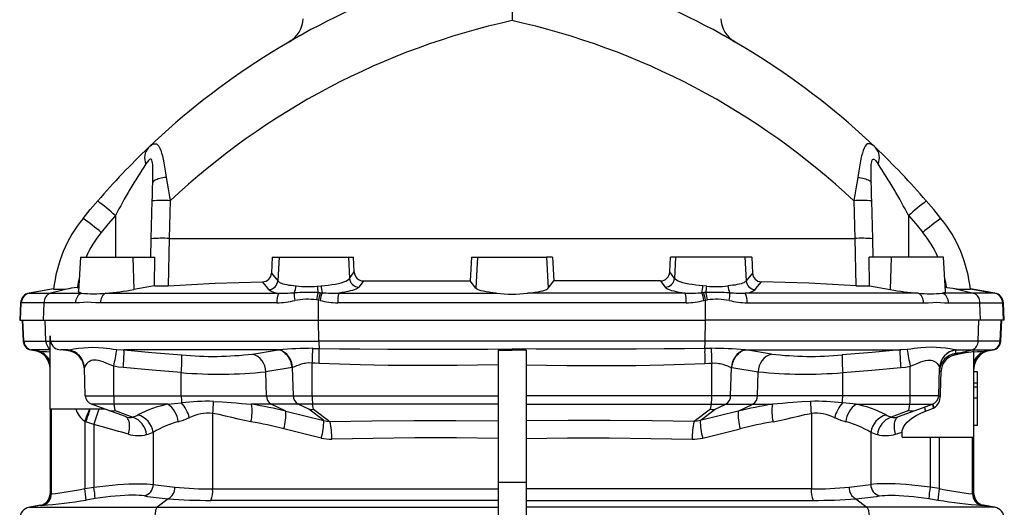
# Model space of a CAD drawing. Extents: x -4 to 1411, y -90 to 1805.
# Tile 7 of 9: x 989 to 1411, y 888 to 1097. Entities that reach past the tile are written whole.
import ezdxf

# ---------------------------------------------------------------- set-up
doc = ezdxf.new("R2010")
doc.units = 0
doc.layers.get('0').update_dxf_attribs({"linetype": 'CONTINUOUS'})

msp = doc.modelspace()

# ---------------------------------------------------------------- linework, layer by layer
at = {"color": 7, "linetype": 'CONTINUOUS'}
for p, q in [((1199.6, 1118.54), (1199.6, 1096.38)), ((1045.01, 1002.96), (1045.43, 1019.2)), ((1053.14, 1019.29), (1052.71, 1003.09)), ((1346.05, 1019.29), (1346.48, 1003.09)), ((1354.18, 1002.96), (1353.76, 1019.2)), ((1029.6, 1012.9), (1029.6, 995.09)), ((1369.6, 1012.9), (1369.6, 995.09)), ((1044.8, 995.09), (1045.01, 1002.96)), ((1052.71, 1003.09), (1346.48, 1003.09)), ((1052.71, 1003.09), (1052.71, 1003.09)), ((1346.48, 1003.09), (1346.48, 1003.09)), ((1354.39, 995.09), (1354.18, 1002.96)), ((1014.6, 995.09), (1013.82, 980.36)), ((1014.6, 995.09), (1037.1, 995.09)), ((1037.1, 995.09), (1046.52, 995.09)), ((1037.1, 995.09), (1037.46, 981.21)), ((1046.42, 982.89), (1046.52, 995.09)), ((1096.85, 995.09), (1096.52, 988.26)), ((1096.85, 995.09), (1099.74, 995.09)), ((1099.74, 995.09), (1099.21, 984.93)), ((1099.74, 995.09), (1129.45, 995.09)), ((1129.45, 995.09), (1131.68, 995.09)), ((1129.45, 995.09), (1129.92, 986.01)), ((1131.97, 988.79), (1131.68, 995.09)), ((1182.21, 995.09), (1181.73, 984.94)), ((1182.21, 995.09), (1184.74, 995.09)), ((1184.74, 995.09), (1184.05, 981.83)), ((1184.74, 995.09), (1214.45, 995.09)), ((1216.98, 995.09), (1214.45, 995.09)), ((1214.45, 995.09), (1215.14, 981.83)), ((1216.98, 995.09), (1217.46, 984.94)), ((1267.22, 988.79), (1267.51, 995.09)), ((1269.74, 995.09), (1267.51, 995.09)), ((1269.74, 995.09), (1269.27, 986.01)), ((1299.45, 995.09), (1269.74, 995.09)), ((1302.34, 995.09), (1299.45, 995.09)), ((1299.45, 995.09), (1299.98, 984.93)), ((1302.34, 995.09), (1302.67, 988.26)), ((1352.77, 982.89), (1352.68, 995.09)), ((1362.1, 995.09), (1352.68, 995.09)), ((1362.1, 995.09), (1361.73, 981.21)), ((1384.6, 995.09), (1362.1, 995.09)), ((1385.37, 980.36), (1384.6, 995.09)), ((1096.52, 988.26), (1099.21, 984.93)), ((1129.92, 986.01), (1131.97, 988.79)), ((1269.27, 986.01), (1267.22, 988.79)), ((1302.67, 988.26), (1299.98, 984.93)), ((1184.05, 981.83), (1181.73, 984.94)), ((1215.14, 981.83), (1217.46, 984.94)), ((1003.15, 981.55), (992.7, 979.71)), ((992.7, 979.71), (992.99, 979.71)), ((1003.15, 981.5), (992.99, 979.71)), ((992.99, 979.71), (1001.82, 979.71)), ((1010.72, 981.79), (1001.82, 979.71)), ((1001.82, 979.71), (1015.09, 979.71)), ((1013.27, 982.09), (1013.92, 982.18)), ((1025.54, 979.71), (1099.6, 979.71)), ((1046.42, 982.89), (1037.46, 981.21)), ((1116.13, 982.68), (1117.74, 982.82)), ((1116.47, 979.92), (1117.43, 979.9)), ((1117.43, 979.9), (1118.22, 979.87)), ((1125.32, 979.71), (1193, 979.71)), ((1273.88, 979.71), (1206.19, 979.71)), ((1281.76, 979.9), (1280.97, 979.87)), ((1283.06, 982.68), (1281.45, 982.82)), ((1282.72, 979.92), (1281.76, 979.9)), ((1373.65, 979.71), (1299.59, 979.71)), ((1352.77, 982.89), (1361.73, 981.21)), ((1397.37, 979.71), (1384.1, 979.71)), ((1385.92, 982.09), (1385.27, 982.18)), ((1388.47, 981.79), (1397.37, 979.71)), ((1406.49, 979.71), (1396.04, 981.55)), ((1396.04, 981.5), (1406.2, 979.71)), ((1406.2, 979.71), (1397.37, 979.71)), ((1406.49, 979.71), (1406.2, 979.71)), ((988.98, 975.51), (988.6, 968.09)), ((988.9, 968.09), (989.28, 975.51)), ((989.28, 975.51), (988.98, 975.51)), ((999.03, 975.51), (989.28, 975.51)), ((998.74, 968.09), (999.03, 975.51)), ((1012.56, 975.51), (999.03, 975.51)), ((1098.79, 975.51), (1023.22, 975.51)), ((1116.66, 976.68), (1115.83, 976.81)), ((1116.6, 968.09), (1116.66, 976.68)), ((1117.31, 976.56), (1116.66, 976.68)), ((1274.29, 975.51), (1124.91, 975.51)), ((1281.88, 976.56), (1282.53, 976.68)), ((1282.53, 976.68), (1283.36, 976.81)), ((1282.59, 968.09), (1282.53, 976.68)), ((1300.4, 975.51), (1375.97, 975.51)), ((1386.63, 975.51), (1400.16, 975.51)), ((1400.46, 968.09), (1400.16, 975.51)), ((1400.16, 975.51), (1409.91, 975.51)), ((1410.3, 968.09), (1409.91, 975.51)), ((1409.91, 975.51), (1410.21, 975.51)), ((1410.6, 968.09), (1410.21, 975.51)), ((988.6, 968.09), (988.9, 968.09)), ((988.9, 968.09), (998.74, 968.09)), ((989.6, 968.09), (990.06, 959.15)), ((990.36, 959.15), (989.9, 968.09)), ((998.74, 968.09), (1116.6, 968.09)), ((999.84, 959.15), (999.49, 968.09)), ((1116.6, 968.09), (1282.59, 968.09)), ((1116.78, 959.15), (1116.73, 968.09)), ((1282.41, 959.15), (1282.46, 968.09)), ((1400.46, 968.09), (1282.59, 968.09)), ((1399.35, 959.15), (1399.7, 968.09)), ((1410.3, 968.09), (1400.46, 968.09)), ((1408.83, 959.15), (1409.3, 968.09)), ((1409.13, 959.15), (1409.6, 968.09)), ((1410.6, 968.09), (1410.3, 968.09)), ((990.36, 959.15), (990.06, 959.15)), ((990.36, 959.15), (999.84, 959.15)), ((999.84, 959.15), (1001.6, 959.15)), ((1001.6, 930.09), (1001.6, 961.4)), ((1001.75, 959.15), (1116.78, 959.15)), ((1282.41, 959.15), (1116.78, 959.15)), ((1399.35, 959.15), (1282.41, 959.15)), ((1408.83, 959.15), (1399.35, 959.15)), ((1408.83, 959.15), (1409.13, 959.15)), ((993.36, 955.42), (994.98, 955.14)), ((993.36, 955.42), (993.66, 955.42)), ((1001.6, 955.42), (993.66, 955.42)), ((995.79, 955.05), (993.66, 955.42)), ((995.63, 955.07), (995.79, 955.05)), ((1009.31, 955.42), (1006.23, 955.42)), ((1009.31, 955.34), (1009.31, 955.42)), ((1009.33, 955.03), (1009.31, 955.34)), ((1030.2, 955.63), (1033.31, 955.42)), ((1099.51, 955.42), (1033.31, 955.42)), ((1099.51, 955.42), (1099.77, 955.44)), ((1193.6, 955.32), (1199.6, 955.24)), ((1193.6, 955.32), (1193.6, 898.61)), ((1199.6, 955.85), (1199.6, 955.24)), ((1205.6, 955.32), (1199.6, 955.24)), ((1205.6, 955.32), (1205.6, 898.61)), ((1299.68, 955.42), (1299.42, 955.44)), ((1299.68, 955.42), (1365.88, 955.42)), ((1369, 955.63), (1365.88, 955.42)), ((1389.79, 953.91), (1389.88, 955.34)), ((1390.74, 953.99), (1389.79, 953.91)), ((1389.88, 955.42), (1396.86, 955.42)), ((1389.88, 955.34), (1389.88, 955.42)), ((1390.74, 953.99), (1396.86, 955.42)), ((1396.86, 955.42), (1405.53, 955.42)), ((1397.6, 918.09), (1397.6, 954.79)), ((1403.4, 955.05), (1405.53, 955.42)), ((1403.56, 955.07), (1403.4, 955.05)), ((1404.21, 955.14), (1405.83, 955.42)), ((1405.83, 955.42), (1405.53, 955.42)), ((1114, 935.79), (1113.97, 949.74)), ((1285.19, 935.79), (1285.22, 949.74)), ((1388.93, 953.13), (1389.93, 953.4)), ((1016.31, 947.83), (1016.31, 947.74)), ((1016.72, 935.79), (1016.31, 947.74)), ((1028.92, 935.79), (1028.9, 948.44)), ((1057.86, 935.79), (1057.84, 945.67)), ((1105.33, 947.83), (1094.08, 946.04)), ((1094.35, 935.79), (1094.08, 946.04)), ((1105.56, 947.87), (1105.33, 947.83)), ((1105.88, 935.79), (1105.56, 947.87)), ((1293.31, 935.79), (1293.63, 947.87)), ((1293.63, 947.87), (1293.86, 947.83)), ((1293.86, 947.83), (1305.12, 946.04)), ((1304.84, 935.79), (1305.12, 946.04)), ((1341.33, 935.79), (1341.35, 945.67)), ((1370.27, 935.79), (1370.29, 948.44)), ((1382.47, 935.79), (1382.89, 947.74)), ((1382.88, 947.83), (1382.89, 947.74)), ((1399.1, 945.95), (1397.6, 945.95)), ((1399.1, 941.2), (1399.1, 945.95)), ((1399.1, 941.2), (1397.6, 941.2)), ((1399.1, 939.37), (1399.1, 941.2)), ((1399.1, 939.37), (1397.6, 939.37)), ((1399.1, 934.8), (1399.1, 939.37)), ((1016.72, 935.79), (1028.92, 935.79)), ((1028.92, 935.79), (1057.86, 935.79)), ((1057.86, 935.79), (1094.35, 935.79)), ((1094.35, 935.79), (1105.88, 935.79)), ((1105.88, 935.79), (1114, 935.79)), ((1114, 935.79), (1193.6, 935.79)), ((1285.19, 935.79), (1205.6, 935.79)), ((1293.31, 935.79), (1285.19, 935.79)), ((1304.84, 935.79), (1293.31, 935.79)), ((1341.33, 935.79), (1304.84, 935.79)), ((1370.27, 935.79), (1341.33, 935.79)), ((1382.47, 935.79), (1370.27, 935.79)), ((1399.1, 934.8), (1397.6, 934.8)), ((1399.1, 923.09), (1399.1, 934.8)), ((1001.6, 930.09), (1001.6, 893.77)), ((1025.06, 930.09), (1001.6, 930.09)), ((1002.21, 893.77), (1002.21, 930.09)), ((1026.86, 929.43), (1019.35, 932.17)), ((1029.06, 932.17), (1019.35, 932.17)), ((1033.88, 926.88), (1026.86, 929.43)), ((1052.04, 932.17), (1029.06, 932.17)), ((1029.45, 929.43), (1029.06, 932.17)), ((1029.45, 929.43), (1037.14, 926.64)), ((1096.36, 932.17), (1087.96, 932.17)), ((1107.9, 932.17), (1096.36, 932.17)), ((1102.65, 929.18), (1096.36, 932.17)), ((1102.65, 929.18), (1118.9, 925.19)), ((1114.14, 932.17), (1107.9, 932.17)), ((1112.5, 929.98), (1107.9, 932.17)), ((1118.9, 925.19), (1112.5, 929.98)), ((1193.6, 932.17), (1114.14, 932.17)), ((1114.45, 929.98), (1114.14, 932.17)), ((1114.45, 929.98), (1121.54, 924.68)), ((1205.6, 932.17), (1285.05, 932.17)), ((1284.74, 929.98), (1277.65, 924.68)), ((1280.29, 925.19), (1286.69, 929.98)), ((1296.54, 929.18), (1280.29, 925.19)), ((1284.74, 929.98), (1285.05, 932.17)), ((1285.05, 932.17), (1291.29, 932.17)), ((1286.69, 929.98), (1291.29, 932.17)), ((1291.29, 932.17), (1302.83, 932.17)), ((1296.54, 929.18), (1302.83, 932.17)), ((1302.83, 932.17), (1311.23, 932.17)), ((1347.15, 932.17), (1370.13, 932.17)), ((1369.74, 929.43), (1362.05, 926.64)), ((1365.31, 926.88), (1372.33, 929.43)), ((1369.74, 929.43), (1370.13, 932.17)), ((1370.13, 932.17), (1379.84, 932.17)), ((1372.33, 929.43), (1379.84, 932.17)), ((1376.85, 929.16), (1380.23, 930.51)), ((1380.23, 930.51), (1380.45, 930.61)), ((1016.49, 924.83), (1016.49, 896.05)), ((1020.38, 923.41), (1016.97, 924.65)), ((1071.3, 928.16), (1071.3, 895.89)), ((1327.89, 928.16), (1327.89, 895.89)), ((1020.38, 923.41), (1020.38, 896.63)), ((1045.81, 920.09), (1045.81, 897.79)), ((1117.83, 917.67), (1101.78, 921.66)), ((1281.36, 917.67), (1297.41, 921.66)), ((1353.38, 920.09), (1353.38, 897.79)), ((1366.75, 918.09), (1366.75, 920.11)), ((1399.1, 923.09), (1397.6, 923.09)), ((1366.75, 918.09), (1397.6, 918.09)), ((1378.81, 918.09), (1378.81, 896.63)), ((1382.7, 918.09), (1382.7, 896.05)), ((1396.98, 893.77), (1396.98, 918.09)), ((1397.6, 893.77), (1397.6, 918.09)), ((1016.49, 896.05), (1020.38, 896.63)), ((1071.3, 895.89), (1193.6, 895.89)), ((1193.6, 898.61), (1193.6, 883.09)), ((1205.6, 898.61), (1193.6, 898.61)), ((1205.6, 898.61), (1205.6, 883.09)), ((1327.89, 895.89), (1205.6, 895.89)), ((1382.7, 896.05), (1378.81, 896.63)), ((1002, 893.77), (1001.6, 893.77)), ((1002, 893.77), (1002.21, 893.77)), ((1020.91, 891.71), (1017.04, 891.13)), ((1052.28, 891.7), (1047.46, 888.01)), ((1193.6, 890.96), (1070.47, 890.96)), ((1205.6, 890.96), (1328.72, 890.96)), ((1346.91, 891.7), (1351.73, 888.01)), ((1378.28, 891.71), (1382.15, 891.13)), ((1397.2, 893.77), (1396.98, 893.77)), ((1397.2, 893.77), (1397.6, 893.77)), ((997.46, 888.85), (992.73, 888.01)), ((992.73, 888.01), (993.15, 888.01)), ((997.88, 888.85), (993.15, 888.01)), ((993.15, 888.01), (1047.46, 888.01)), ((997.46, 888.85), (997.88, 888.85)), ((998.09, 888.84), (997.88, 888.85)), ((1047.46, 888.01), (1193.6, 888.01)), ((1351.73, 888.01), (1205.6, 888.01)), ((1406.04, 888.01), (1351.73, 888.01)), ((1401.1, 888.84), (1401.32, 888.85)), ((1401.32, 888.85), (1406.04, 888.01)), ((1401.73, 888.85), (1401.32, 888.85)), ((1406.46, 888.01), (1401.73, 888.85)), ((1406.46, 888.01), (1406.04, 888.01))]:
    msp.add_line(p, q, dxfattribs=at)
for points in [[(1043.78, 1042.01), (1044.39, 1042.56), (1044.97, 1043.01), (1045.53, 1043.35), (1046.12, 1043.58), (1046.67, 1043.66), (1047.18, 1043.56), (1047.73, 1043.22), (1048.23, 1042.63), (1048.69, 1041.8), (1049.1, 1040.76), (1049.44, 1039.67), (1049.75, 1038.44), (1050.04, 1037.11), (1050.36, 1035.51), (1050.67, 1033.81), (1050.97, 1032.02), (1051.27, 1030.18), (1051.43, 1029.24)], [(1355.41, 1042.01), (1354.8, 1042.56), (1354.22, 1043.01), (1353.66, 1043.35), (1353.07, 1043.58), (1352.52, 1043.66), (1352.01, 1043.56), (1351.46, 1043.22), (1350.96, 1042.63), (1350.5, 1041.8), (1350.09, 1040.76), (1349.76, 1039.67), (1349.44, 1038.44), (1349.15, 1037.11), (1348.83, 1035.51), (1348.53, 1033.81), (1348.22, 1032.02), (1347.92, 1030.18), (1347.77, 1029.24)], [(1045.63, 1026.86), (1045.65, 1027.58), (1045.68, 1028.89), (1045.7, 1030.2), (1045.71, 1031.5), (1045.7, 1032.77), (1045.65, 1034.12), (1045.6, 1034.77), (1045.53, 1035.38), (1045.41, 1036.06), (1045.22, 1036.62), (1045.06, 1036.88), (1044.86, 1037.04), (1044.71, 1037.07), (1044.46, 1037.03), (1044.17, 1036.87), (1043.75, 1036.49), (1043.21, 1035.83), (1042.65, 1035.03)], [(1353.56, 1026.86), (1353.54, 1027.58), (1353.51, 1028.89), (1353.49, 1030.2), (1353.48, 1031.5), (1353.49, 1032.77), (1353.54, 1034.12), (1353.59, 1034.77), (1353.66, 1035.38), (1353.78, 1036.06), (1353.97, 1036.62), (1354.13, 1036.88), (1354.34, 1037.04), (1354.48, 1037.07), (1354.74, 1037.03), (1355.02, 1036.87), (1355.44, 1036.49), (1355.99, 1035.83), (1356.55, 1035.03)], [(1045.43, 1019.2), (1045.48, 1021.12), (1045.53, 1023.04), (1045.58, 1024.96), (1045.63, 1026.86)], [(1051.43, 1029.24), (1050.65, 1029.14), (1049.92, 1029.03), (1049.23, 1028.9), (1048.59, 1028.75), (1048, 1028.59), (1047.47, 1028.41), (1047, 1028.22), (1046.59, 1028.01), (1046.26, 1027.79), (1045.99, 1027.57), (1045.8, 1027.34), (1045.68, 1027.1), (1045.63, 1026.86)], [(1051.43, 1029.24), (1051.82, 1026.84), (1052.24, 1024.39), (1052.68, 1021.85), (1053.14, 1019.29)], [(1347.77, 1029.24), (1347.37, 1026.84), (1346.95, 1024.39), (1346.51, 1021.85), (1346.05, 1019.29)], [(1347.77, 1029.24), (1348.54, 1029.14), (1349.27, 1029.03), (1349.96, 1028.9), (1350.6, 1028.75), (1351.19, 1028.59), (1351.72, 1028.41), (1352.19, 1028.22), (1352.6, 1028.01), (1352.93, 1027.79), (1353.2, 1027.57), (1353.39, 1027.34), (1353.51, 1027.1), (1353.56, 1026.86)], [(1353.76, 1019.2), (1353.71, 1021.12), (1353.66, 1023.04), (1353.61, 1024.96), (1353.56, 1026.86)], [(1015.78, 1011.71), (1018.87, 1015.46), (1022.03, 1019.17)], [(1383.41, 1011.71), (1380.32, 1015.46), (1377.16, 1019.17)], [(1029.6, 1012.9), (1026.54, 1009.31), (1023.54, 1005.67)], [(1369.6, 1012.9), (1372.65, 1009.31), (1375.65, 1005.67)], [(1052.71, 1003.09), (1052.71, 1003.09), (1052.17, 982.88)], [(1346.48, 1003.09), (1346.48, 1003.09), (1347.02, 982.88)], [(1052.17, 982.88), (1062.25, 983.43), (1072.37, 983.9), (1082.53, 984.29), (1092.73, 984.59)], [(1095.43, 981.2), (1094.41, 982.49), (1092.73, 984.59)], [(1099.21, 984.93), (1099.61, 984.53), (1099.91, 984.33), (1100.27, 984.14), (1100.81, 983.92), (1101.44, 983.72), (1102.18, 983.52), (1103.02, 983.34), (1103.91, 983.18), (1104.88, 983.05), (1105.94, 982.92), (1107.07, 982.82)], [(1117.74, 982.82), (1119.31, 982.95), (1120.82, 983.12), (1122.4, 983.33), (1123.87, 983.58), (1125.21, 983.86), (1126.43, 984.18), (1127.49, 984.51), (1128.37, 984.87), (1129.08, 985.24), (1129.6, 985.62), (1129.92, 986.01)], [(1135.9, 984.94), (1134.88, 983.55), (1133.95, 982.28)], [(1135.9, 984.94), (1147.33, 984.94), (1158.78, 984.94), (1170.25, 984.94), (1181.73, 984.94)], [(1263.29, 984.94), (1251.86, 984.94), (1240.41, 984.94), (1228.94, 984.94), (1217.46, 984.94)], [(1263.29, 984.94), (1264.31, 983.55), (1265.25, 982.28)], [(1281.45, 982.82), (1279.88, 982.95), (1278.37, 983.12), (1276.8, 983.33), (1275.32, 983.58), (1273.98, 983.86), (1272.77, 984.18), (1271.71, 984.51), (1270.82, 984.87), (1270.11, 985.24), (1269.59, 985.62), (1269.27, 986.01)], [(1299.98, 984.93), (1299.58, 984.53), (1299.29, 984.33), (1298.92, 984.14), (1298.38, 983.92), (1297.75, 983.72), (1297.01, 983.52), (1296.17, 983.34), (1295.28, 983.18), (1294.31, 983.05), (1293.25, 982.92), (1292.12, 982.82)], [(1303.76, 981.2), (1304.78, 982.49), (1306.46, 984.59)], [(1347.02, 982.88), (1336.94, 983.43), (1326.82, 983.9), (1316.66, 984.29), (1306.46, 984.59)], [(1013.27, 982.09), (1012, 981.93), (1010.72, 981.79)], [(1015.09, 979.71), (1014.65, 979.81), (1014.3, 979.92), (1014.04, 980.04), (1013.88, 980.18), (1013.83, 980.31), (1013.83, 980.36)], [(1133.95, 982.28), (1133.67, 982), (1133.25, 981.71), (1132.69, 981.42), (1131.99, 981.14), (1131.18, 980.87), (1130.26, 980.62), (1129.19, 980.37), (1128.01, 980.13), (1126.71, 979.91), (1125.32, 979.71)], [(1193, 979.71), (1191.36, 979.86), (1189.83, 980.05), (1188.53, 980.25), (1187.37, 980.48), (1186.36, 980.72), (1185.5, 980.99), (1184.82, 981.27), (1184.33, 981.57), (1184.05, 981.83)], [(1206.19, 979.71), (1207.83, 979.86), (1209.36, 980.05), (1210.66, 980.25), (1211.82, 980.48), (1212.83, 980.72), (1213.69, 980.99), (1214.37, 981.27), (1214.86, 981.57), (1215.14, 981.83)], [(1265.25, 982.28), (1265.53, 982), (1265.94, 981.71), (1266.51, 981.42), (1267.21, 981.14), (1268.01, 980.87), (1268.94, 980.62), (1270, 980.37), (1271.18, 980.13), (1272.48, 979.91), (1273.88, 979.71)], [(1384.1, 979.71), (1384.54, 979.81), (1384.89, 979.92), (1385.15, 980.04), (1385.31, 980.18), (1385.37, 980.31), (1385.36, 980.36)], [(1385.92, 982.09), (1387.2, 981.93), (1388.47, 981.79)], [(1023.22, 975.51), (1021.23, 975.61), (1019.26, 975.75), (1017.57, 975.79), (1015.88, 975.72), (1014.21, 975.59), (1012.56, 975.51)], [(1375.97, 975.51), (1377.96, 975.61), (1379.93, 975.75), (1381.63, 975.79), (1383.31, 975.72), (1384.98, 975.59), (1386.63, 975.51)], [(1001.6, 961.4), (1001.69, 960.06), (1001.75, 959.15)], [(995.63, 955.07), (995.35, 955.1), (995.15, 955.12), (995.03, 955.13), (994.98, 955.14)], [(1009.33, 955.03), (1008.58, 955.12), (1006.23, 955.42)], [(1009.31, 955.42), (1010.48, 955.59), (1011.79, 955.8), (1013.74, 956.1), (1015.88, 956.35), (1017.88, 956.48), (1020, 956.5), (1022.17, 956.41), (1024.44, 956.22), (1027.25, 955.93), (1028.71, 955.78), (1030.2, 955.63)], [(1033.31, 955.42), (1045.23, 954.33), (1058.09, 953.26)], [(1088.37, 953.64), (1098.51, 955.26), (1099.51, 955.42)], [(1105.33, 947.83), (1105.23, 948.56), (1105.08, 949.29), (1104.88, 950.01), (1104.63, 950.7), (1104.33, 951.37), (1103.99, 952), (1103.61, 952.59), (1103.19, 953.14), (1102.73, 953.64), (1102.24, 954.09), (1101.73, 954.48), (1101.2, 954.82), (1100.64, 955.09), (1100.08, 955.29), (1099.51, 955.42)], [(1114.18, 956.06), (1115.39, 956.04), (1117.01, 956.01)], [(1117.01, 956.01), (1125.71, 955.89), (1134.43, 955.81), (1146.33, 955.74), (1158.24, 955.7), (1168.57, 955.7), (1178.91, 955.72), (1189.25, 955.77), (1199.6, 955.85)], [(1282.18, 956.01), (1273.48, 955.89), (1264.76, 955.81), (1252.86, 955.74), (1240.95, 955.7), (1230.62, 955.7), (1220.29, 955.72), (1209.94, 955.77), (1199.6, 955.85)], [(1285.01, 956.06), (1283.8, 956.04), (1282.18, 956.01)], [(1293.86, 947.83), (1293.96, 948.56), (1294.11, 949.29), (1294.31, 950.01), (1294.56, 950.7), (1294.86, 951.37), (1295.2, 952), (1295.58, 952.59), (1296, 953.14), (1296.46, 953.64), (1296.95, 954.09), (1297.46, 954.48), (1297.99, 954.82), (1298.55, 955.09), (1299.11, 955.29), (1299.68, 955.42)], [(1310.83, 953.64), (1300.68, 955.26), (1299.68, 955.42)], [(1365.88, 955.42), (1353.97, 954.33), (1341.1, 953.26)], [(1389.88, 955.42), (1388.71, 955.59), (1387.4, 955.8), (1385.45, 956.1), (1383.31, 956.35), (1381.32, 956.48), (1379.19, 956.5), (1377.02, 956.41), (1374.75, 956.22), (1371.94, 955.93), (1370.49, 955.78), (1369, 955.63)], [(1389.93, 953.4), (1391.98, 953.88), (1394.05, 954.26)], [(1394.05, 954.26), (1392.44, 954.13), (1390.74, 953.99)], [(1394.05, 954.26), (1396.35, 954.6), (1397.6, 954.79)], [(1403.56, 955.07), (1403.84, 955.1), (1404.04, 955.12), (1404.17, 955.13), (1404.21, 955.14)], [(1028.9, 948.44), (1027.37, 949.02), (1025.88, 949.64), (1024.43, 950.22), (1023.36, 950.6), (1022.31, 950.89), (1021.31, 951.05), (1020.59, 951.06), (1019.92, 950.98), (1019.3, 950.81), (1018.8, 950.6), (1018, 950.11), (1017.37, 949.54), (1016.88, 948.96), (1016.59, 948.51), (1016.4, 948.12), (1016.31, 947.83)], [(1113.97, 949.74), (1113.71, 949.77), (1112.3, 949.79), (1110.93, 949.63), (1110.39, 949.53), (1109.29, 949.23), (1108.26, 948.88), (1107.29, 948.51), (1106.39, 948.16), (1105.56, 947.87)], [(1116.89, 949.59), (1115.23, 949.67), (1113.97, 949.74)], [(1193.6, 948.95), (1184.81, 948.79), (1176.03, 948.7), (1158.46, 948.67), (1146.48, 948.77), (1134.49, 948.98), (1125.69, 949.23), (1116.89, 949.59)], [(1205.6, 948.95), (1214.38, 948.79), (1223.16, 948.7), (1240.73, 948.67), (1252.72, 948.77), (1264.7, 948.98), (1273.5, 949.23), (1282.3, 949.59)], [(1282.3, 949.59), (1283.96, 949.67), (1285.22, 949.74)], [(1285.22, 949.74), (1285.49, 949.77), (1286.9, 949.79), (1288.27, 949.63), (1288.8, 949.53), (1289.9, 949.23), (1290.94, 948.88), (1291.9, 948.51), (1292.8, 948.16), (1293.63, 947.87)], [(1370.29, 948.44), (1371.82, 949.02), (1373.31, 949.64), (1374.76, 950.22), (1375.83, 950.6), (1376.88, 950.89), (1377.88, 951.05), (1378.6, 951.06), (1379.28, 950.98), (1379.89, 950.81), (1380.4, 950.6), (1381.19, 950.11), (1381.82, 949.54), (1382.31, 948.96), (1382.6, 948.51), (1382.79, 948.12), (1382.88, 947.83)], [(1032.92, 947.83), (1030.9, 948.07), (1028.9, 948.44)], [(1057.84, 945.67), (1045.37, 946.69), (1032.92, 947.83)], [(1341.35, 945.67), (1353.82, 946.69), (1366.28, 947.83)], [(1366.28, 947.83), (1368.29, 948.07), (1370.29, 948.44)], [(1383.18, 935.72), (1383.21, 936.75), (1383.49, 946.25)], [(1052.04, 932.17), (1054.98, 932.43), (1057.94, 932.74)], [(1071.62, 933.34), (1075.42, 933.13), (1079.17, 932.86), (1081.4, 932.68), (1083.61, 932.5), (1087.96, 932.17)], [(1327.57, 933.34), (1323.77, 933.13), (1320.02, 932.86), (1317.79, 932.68), (1315.58, 932.5), (1311.23, 932.17)], [(1347.15, 932.17), (1344.21, 932.43), (1341.25, 932.74)], [(1366.75, 920.11), (1366.83, 920.88), (1367.04, 921.62), (1367.51, 922.59), (1368.12, 923.47), (1368.99, 924.44), (1369.97, 925.32), (1371.02, 926.1), (1372.88, 927.27), (1374.83, 928.28), (1376.85, 929.16)], [(1016.97, 924.65), (1016.73, 924.74), (1016.49, 924.83)], [(1035.19, 919.36), (1035.37, 920.07), (1035.51, 920.78), (1035.61, 921.47), (1035.67, 922.14), (1035.69, 922.79), (1035.67, 923.41), (1035.62, 923.99), (1035.52, 924.54), (1035.39, 925.04), (1035.22, 925.49), (1035.01, 925.88), (1034.77, 926.22), (1034.5, 926.51), (1034.2, 926.72), (1033.88, 926.88)], [(1087.69, 924.65), (1084.94, 925.18), (1082.21, 925.79), (1079.49, 926.44), (1076.78, 927.09), (1074.05, 927.69), (1071.3, 928.16)], [(1118.9, 925.19), (1120.19, 924.86), (1121.54, 924.68)], [(1121.54, 924.68), (1139.5, 925.04), (1157.5, 925.22), (1175.54, 925.21), (1193.6, 925.02)], [(1277.65, 924.68), (1259.69, 925.04), (1241.69, 925.22), (1223.65, 925.21), (1205.6, 925.02)], [(1280.29, 925.19), (1279, 924.86), (1277.65, 924.68)], [(1311.5, 924.65), (1314.25, 925.18), (1316.98, 925.79), (1319.7, 926.44), (1322.42, 927.09), (1325.14, 927.69), (1327.89, 928.16)], [(1364, 919.36), (1363.82, 920.07), (1363.69, 920.78), (1363.59, 921.47), (1363.52, 922.14), (1363.5, 922.79), (1363.52, 923.41), (1363.58, 923.99), (1363.67, 924.54), (1363.8, 925.04), (1363.97, 925.49), (1364.18, 925.88), (1364.42, 926.22), (1364.69, 926.51), (1364.99, 926.72), (1365.31, 926.88)], [(1035.19, 919.36), (1033.83, 919.73), (1032.43, 920.12), (1031, 920.51), (1029.54, 920.91), (1028.05, 921.31), (1026.55, 921.72), (1025.02, 922.14), (1023.49, 922.56), (1021.94, 922.98), (1020.38, 923.41)], [(1364, 919.36), (1364.9, 919.61), (1365.82, 919.86), (1366.75, 920.11)], [(1193.6, 917.5), (1175.75, 917.69), (1157.92, 917.7), (1140.12, 917.52), (1122.37, 917.16)], [(1205.6, 917.5), (1223.45, 917.69), (1241.28, 917.7), (1259.07, 917.52), (1276.83, 917.16)], [(1020.38, 896.63), (1022.98, 896.94), (1025.56, 897.23), (1028.17, 897.49), (1030.72, 897.71), (1033.12, 897.89), (1035.44, 898.01), (1037.7, 898.09), (1039.84, 898.12), (1041.49, 898.09), (1043.04, 898.03), (1044.49, 897.93), (1045.81, 897.79)], [(1378.81, 896.63), (1376.21, 896.94), (1373.63, 897.23), (1371.02, 897.49), (1368.47, 897.71), (1366.07, 897.89), (1363.75, 898.01), (1361.49, 898.09), (1359.35, 898.12), (1357.7, 898.09), (1356.15, 898.03), (1354.7, 897.93), (1353.38, 897.79)], [(1042.06, 892.87), (1041, 893), (1039.83, 893.1), (1038.54, 893.17), (1037.14, 893.19), (1035.42, 893.17), (1033.6, 893.1), (1031.62, 892.97), (1029.56, 892.79), (1027.49, 892.57), (1025.36, 892.32), (1023.14, 892.03), (1020.91, 891.71)], [(1357.14, 892.87), (1358.19, 893), (1359.36, 893.1), (1360.66, 893.17), (1362.05, 893.19), (1363.77, 893.17), (1365.59, 893.1), (1367.57, 892.97), (1369.63, 892.79), (1371.7, 892.57), (1373.83, 892.32), (1376.05, 892.03), (1378.28, 891.71)], [(1047.46, 888.01), (1047.32, 887.87), (1047.19, 887.66), (1047.07, 887.38), (1046.95, 887.04), (1046.85, 886.64), (1046.75, 886.19), (1046.67, 885.69), (1046.61, 885.15), (1046.56, 884.58), (1046.52, 883.99), (1046.51, 883.39), (1046.51, 882.79), (1046.52, 882.18), (1046.56, 881.59), (1046.61, 881.03), (1046.67, 880.49), (1046.75, 879.99), (1046.85, 879.54), (1046.95, 879.14), (1047.07, 878.8), (1047.19, 878.52), (1047.32, 878.31), (1047.46, 878.17)], [(1351.73, 888.01), (1351.87, 887.87), (1352, 887.66), (1352.12, 887.38), (1352.24, 887.04), (1352.34, 886.64), (1352.44, 886.19), (1352.52, 885.69), (1352.58, 885.15), (1352.63, 884.58), (1352.67, 883.99), (1352.68, 883.39), (1352.68, 882.79), (1352.67, 882.18), (1352.63, 881.59), (1352.58, 881.03), (1352.52, 880.49), (1352.44, 879.99), (1352.34, 879.54), (1352.24, 879.14), (1352.12, 878.8), (1352, 878.52), (1351.87, 878.31), (1351.73, 878.17)]]:
    msp.add_lwpolyline(points, dxfattribs=at)
for centre, radius, start, end in [((1266.51, 808.09), 323, 111.3248, 133.5971), ((1132.68, 808.09), 323, 46.4029, 68.6752), ((1266.72, 791.18), 312.49, 102.404, 133.1164), ((1098.09, 1097.66), 11.99, 300.5235, 357.5394), ((1132.47, 791.18), 312.49, 46.8836, 77.596), ((1301.1, 1097.65), 11.98, 182.4241, 239.4864), ((1263.24, 813.86), 316.37, 118.7109, 120.1983), ((1135.95, 813.86), 316.37, 59.8017, 61.2891), ((1267.06, 807.57), 323.76, 133.6036, 139.1869), ((1048.86, 1037.6), 6.73, 139.0965, 202.4991), ((1132.13, 807.57), 323.76, 40.8131, 46.3964), ((1350.33, 1037.6), 6.73, 337.5009, 40.9035), ((1263.69, 889.76), 264.51, 146.6876, 152.2546), ((1135.5, 889.76), 264.51, 27.7454, 33.3124), ((947.08, 921.04), 123.48, 48.0668, 52.6297), ((1049.95, 960.29), 59.08, 86.9092, 94.3875), ((1349.24, 960.29), 59.08, 85.6125, 93.0908), ((1452.11, 921.04), 123.48, 127.3703, 131.9332), ((1060.8, 975.15), 58, 140.9202, 173.8353), ((945.71, 913.68), 120.49, 49.7643, 54.4432), ((1453.48, 913.68), 120.49, 125.5568, 130.2357), ((1338.39, 975.15), 58, 6.1647, 39.0798), ((1060.8, 975.41), 48, 140.9199, 155.793), ((1338.39, 975.41), 48, 24.207, 39.0801), ((1049.72, 952.29), 50.89, 86.634, 95.3132), ((1349.47, 952.29), 50.89, 84.6868, 93.366), ((1092.68, 988.43), 3.85, 270.7196, 357.4062), ((1135.95, 988.91), 3.98, 181.7482, 269.3625), ((1263.24, 988.91), 3.98, 270.6375, 358.2518), ((1306.51, 988.43), 3.85, 182.5938, 269.2804), ((1060.81, 975.41), 48.01, 166.3392, 171.992), ((1095.17, 985.26), 4.06, 273.7896, 355.4488), ((1133.97, 986.35), 4.06, 184.72, 269.6405), ((1265.22, 986.35), 4.06, 270.3595, 355.28), ((1304.02, 985.26), 4.06, 184.5512, 266.2104), ((1338.38, 975.41), 48.01, 8.008, 13.6608), ((993.48, 975.28), 4.5, 100, 177), ((993.78, 975.28), 4.5, 100.0245, 177.0178), ((1003.28, 975.71), 4.26, 110.0163, 182.6221), ((1004.83, 1019.59), 38.25, 267.4632, 278.8576), ((1016.81, 975.81), 4.26, 113.8681, 184.013), ((1020.31, 1026.71), 47.29, 263.6559, 276.3441), ((1027.51, 975.89), 4.3, 117.2601, 184.9672), ((1017.53, 1091.16), 111.74, 274.1111, 280.2746), ((1049.34, 1018.97), 36.2, 265.378, 274.492), ((1100.05, 987.52), 7.83, 233.8578, 266.7079), ((1106.36, 976.23), 7.61, 152.7314, 185.3695), ((1101.51, 1036.54), 56.86, 268.0796, 274.7195), ((1100.8, 983.1), 6.28, 329.0119, 357.4093), ((1113.2, 539.12), 440.81, 89.5748, 90.9114), ((1122.99, 980.04), 16.8, 180.5728, 191.9674), ((1112.22, 1022.52), 40.03, 262.6152, 275.6049), ((1139.74, 973.56), 24.13, 164.7243, 172.2625), ((1143.87, 984.67), 27.81, 184.0999, 189.8366), ((1140.29, 972.74), 23.95, 162.6101, 170.5294), ((1140.06, 972.06), 23.19, 160.312, 168.8148), ((1131.04, 983.46), 13.31, 182.7737, 195.6518), ((1123.29, 1046.22), 66.54, 265.6332, 271.746), ((1138.9, 976.26), 14.02, 165.7562, 183.0548), ((1199.6, 1026.02), 46.77, 261.8987, 278.1013), ((1275.9, 1046.22), 66.54, 268.254, 274.3668), ((1260.29, 976.26), 14.02, 356.9452, 14.2438), ((1268.16, 983.46), 13.31, 344.3482, 357.2263), ((1259.13, 972.06), 23.19, 11.1852, 19.688), ((1258.9, 972.74), 23.95, 9.4706, 17.3899), ((1255.32, 984.67), 27.81, 350.1634, 355.9001), ((1286, 539.12), 440.81, 89.0886, 90.4252), ((1259.45, 973.56), 24.13, 7.7375, 15.2757), ((1286.97, 1022.52), 40.03, 264.3951, 277.3848), ((1298.39, 983.1), 6.28, 182.5907, 210.9881), ((1276.21, 980.04), 16.8, 348.0326, 359.4272), ((1297.69, 1036.54), 56.86, 265.2805, 271.9204), ((1299.14, 987.52), 7.83, 273.2921, 306.1422), ((1292.83, 976.23), 7.61, 354.6305, 27.2686), ((1349.85, 1018.97), 36.2, 265.508, 274.622), ((1381.66, 1091.16), 111.74, 259.7254, 265.8889), ((1378.88, 1026.71), 47.29, 263.6559, 276.3441), ((1371.68, 975.89), 4.3, 355.0328, 62.7399), ((1382.38, 975.81), 4.26, 355.987, 66.1319), ((1394.36, 1019.59), 38.25, 261.1424, 272.5368), ((1395.91, 975.71), 4.26, 357.3779, 69.9837), ((1405.41, 975.28), 4.5, 2.9822, 79.9755), ((1405.71, 975.28), 4.5, 3, 80), ((1097.54, 1014.29), 38.8, 271.8506, 283.4319), ((1111.95, 948.62), 28.45, 82.1523, 100.9438), ((1126.16, 1012.81), 37.32, 256.2781, 268.0745), ((1273.03, 1012.81), 37.32, 271.9255, 283.7219), ((1287.24, 948.62), 28.45, 79.0562, 97.8477), ((1301.66, 1014.29), 38.8, 256.5681, 268.1494), ((994.06, 959.36), 4, 183, 260), ((994.36, 959.36), 4, 182.9817, 259.9755), ((1004.01, 959.12), 4.16, 179.5622, 234.6348), ((1006.26, 960.01), 4.58, 190.7321, 269.6425), ((1136.47, 958.97), 19.69, 179.4658, 188.643), ((1262.72, 958.97), 19.69, 351.357, 0.5342), ((1395.57, 958.98), 3.79, 290.0166, 2.6227), ((1404.83, 959.36), 4, 280.0245, 357.0183), ((1405.13, 959.36), 4, 280, 357), ((993.6, 947.26), 8, 359.9993, 80.0014), ((994.24, 947.23), 7.96, 22.5255, 79.9263), ((1015.58, 1147.58), 193.55, 264.1312, 265.8561), ((994.4, 947.28), 7.89, 24.2596, 79.8377), ((1008.32, 947.49), 8, 2.4237, 82.8556), ((1008.35, 947.44), 7.96, 2.1848, 83.108), ((1008.28, 947.05), 8.04, 1.827, 82.5494), ((956.02, 965.3), 74.8, 346.9738, 352.5713), ((980.39, 954.34), 52.92, 352.9258, 1.1709), ((1115.8, 752.54), 203.54, 90.456, 94.517), ((1097.32, 947.57), 8.24, 2.0804, 72.7174), ((1015.89, 956.12), 98.29, 356.2823, 359.9691), ((1021.89, 954.55), 95.13, 357.0095, 0.8804), ((1377.3, 954.55), 95.13, 179.1196, 182.9905), ((1283.39, 752.54), 203.54, 85.483, 89.544), ((1383.3, 956.12), 98.29, 180.0309, 183.7177), ((1301.87, 947.57), 8.24, 107.2826, 177.9196), ((1418.8, 954.34), 52.92, 178.8291, 187.0742), ((1443.17, 965.3), 74.8, 187.4287, 193.0262), ((1390.79, 946.01), 7.96, 97.2454, 177.8347), ((1390.87, 947.49), 8, 97.1444, 177.5763), ((1390.84, 947.44), 7.96, 96.892, 177.8152), ((1390.69, 952.05), 2.07, 115.8649, 148.5304), ((1391.57, 952.03), 2.13, 112.7509, 140.0235), ((1405.6, 947.26), 8, 99.9981, 180.0028), ((1404.95, 947.23), 7.96, 100.0737, 157.4745), ((1383.61, 1147.58), 193.55, 274.1439, 275.8688), ((1404.79, 947.28), 7.89, 100.1623, 155.7404), ((1004.79, 951.2), 53.34, 354.0463, 2.2201), ((1071.51, 1092.79), 140.17, 264.5051, 276.9054), ((1085.99, 945.9), 8.09, 0.9441, 72.9078), ((1313.2, 945.9), 8.09, 107.0922, 179.0559), ((1327.68, 1092.79), 140.17, 263.0946, 275.4949), ((1394.4, 951.2), 53.34, 177.7799, 185.9537), ((1390.83, 946.04), 7.35, 105.0167, 178.3559), ((1073.91, 1145.45), 200.43, 265.4029, 275.7757), ((1325.29, 1145.45), 200.43, 264.2243, 274.5971), ((1383.54, 949.88), 3.63, 258.8335, 269.1638), ((1020.72, 935.93), 4, 182, 250), ((1064.51, 935.33), 35.59, 179.2615, 185.094), ((1107.83, 935.62), 49.97, 179.8066, 183.3023), ((1068.71, 843.42), 89.97, 88.1457, 96.8724), ((1046.7, 922.75), 15.04, 13.9213, 41.6228), ((1040.55, 932.64), 31.08, 351.7121, 1.2812), ((1098.41, 935.68), 4.07, 178.4728, 239.7244), ((1109.95, 935.68), 4.07, 178.473, 239.7244), ((1149.59, 935.33), 35.6, 179.2615, 185.0938), ((1249.6, 935.33), 35.6, 354.9062, 0.7385), ((1289.24, 935.68), 4.07, 300.2756, 1.527), ((1300.78, 935.68), 4.07, 300.2756, 1.5272), ((1358.64, 932.64), 31.08, 178.7188, 188.2879), ((1330.48, 843.42), 89.97, 83.1276, 91.8543), ((1352.49, 922.75), 15.04, 138.3772, 166.0787), ((1291.36, 935.62), 49.97, 356.6977, 0.1934), ((1334.68, 935.33), 35.59, 354.906, 0.7385), ((1378.47, 935.93), 4, 290, 358), ((1377.32, 935.57), 5.86, 302.243, 1.4287), ((1383.26, 940.12), 4.4, 259.6885, 269.0659), ((1022.38, 933.19), 10.22, 197.6468, 234.8303), ((882.61, 980.38), 144.95, 337.4664, 339.6984), ((884.8, 973.08), 140.76, 339.8764, 342.2178), ((925.24, 958.99), 101.57, 339.4917, 343.468), ((1028.16, 935.87), 6.57, 258.6179, 281.3821), ((1063.16, 880.74), 52.62, 102.1926, 117.0277), ((1046.42, 923.79), 10.09, 4.8872, 56.1424), ((1068.56, 929.09), 19.64, 346.942, 9.0214), ((1052.64, 720.7), 214.39, 76.5115, 80.5182), ((1081.84, 927.78), 20.86, 342.9497, 3.8557), ((1113.48, 942.87), 12.93, 265.668, 274.332), ((1285.72, 942.87), 12.93, 265.668, 274.332), ((1317.35, 927.78), 20.86, 176.1443, 197.0503), ((1346.55, 720.7), 214.39, 99.4818, 103.4885), ((1330.63, 929.09), 19.64, 170.9786, 193.058), ((1352.77, 923.79), 10.09, 123.8576, 175.1128), ((1336.03, 880.74), 52.62, 62.9723, 77.8074), ((1371.04, 935.87), 6.57, 258.6179, 281.3821), ((1382.34, 931.4), 5.94, 184.6421, 202.2385), ((1385.21, 932.55), 5.38, 184.1134, 202.2599), ((1385.35, 932.86), 5.39, 186.7146, 204.6602), ((1035.8, 930.71), 4.29, 243.3279, 288.1455), ((1030.09, 944.74), 19.43, 291.2662, 298.1182), ((1033.67, 917.89), 9.41, 7.5009, 68.3769), ((1036.75, 918.8), 9.15, 8.0756, 74.1738), ((1066.38, 886.73), 39.19, 104.6389, 121.6586), ((1044.57, 965.74), 42.79, 286.1582, 293.0181), ((1069.21, 911.08), 17.21, 83.0122, 117.3664), ((1052.76, 725.05), 202.63, 75.9998, 80.0717), ((1094.1, 924.89), 24.81, 343.0896, 0.6973), ((1090.94, 917.52), 31.42, 359.3528, 13.1758), ((1308.25, 917.52), 31.42, 166.8242, 180.6472), ((1305.09, 924.89), 24.81, 179.3027, 196.9104), ((1346.44, 725.05), 202.63, 99.9283, 104.0002), ((1329.98, 911.08), 17.21, 62.6336, 96.9878), ((1354.62, 965.74), 42.79, 246.9819, 253.8418), ((1332.81, 886.73), 39.19, 58.3414, 75.3611), ((1362.44, 918.8), 9.15, 105.8262, 171.9244), ((1365.52, 917.89), 9.41, 111.6231, 172.4991), ((1369.1, 944.74), 19.43, 241.8818, 248.7338), ((1363.39, 930.71), 4.29, 251.8545, 296.6721), ((1034.43, 948.54), 30.64, 286.2432, 291.8087), ((1364.76, 948.54), 30.64, 248.1913, 253.7568), ((1039.53, 933.23), 14.53, 252.6256, 283.8065), ((1121.97, 933.97), 16.82, 255.7697, 271.357), ((1277.22, 933.97), 16.82, 268.643, 284.2303), ((1359.66, 933.23), 14.53, 256.1935, 287.3744), ((987.6, 1031.05), 138.06, 276.0752, 282.08), ((982.41, 889.78), 34.65, 2.2186, 10.4174), ((985.87, 890.44), 35.06, 2.0737, 10.1734), ((1040.75, 897.76), 5.06, 284.9107, 0.4244), ((1070.14, 1053.02), 157.12, 261.0928, 264.5116), ((1049.93, 896.32), 5.19, 296.9758, 3.2703), ((1070.59, 1059.59), 163.71, 264.5748, 270.2495), ((1062.33, 894.87), 9.03, 334.3675, 6.4777), ((1336.86, 894.87), 9.03, 173.5223, 205.6325), ((1328.6, 1059.59), 163.71, 269.7505, 275.4252), ((1349.26, 896.32), 5.19, 176.7297, 243.0242), ((1329.05, 1053.02), 157.12, 275.4884, 278.9072), ((1358.44, 897.76), 5.06, 179.5756, 255.0893), ((1413.32, 890.44), 35.06, 169.8266, 177.9263), ((1416.78, 889.78), 34.65, 169.5826, 177.7814), ((1411.59, 1031.05), 138.06, 257.92, 263.9248), ((996.6, 893.77), 5, 280, 0), ((997, 893.77), 5, 280.0894, 0.0675), ((997.22, 893.76), 5, 280.1349, 0.0796), ((979.63, 1121.9), 233.79, 274.53, 279.2072), ((1067.9, 1072.83), 181.8, 261.8263, 265.0709), ((1069.68, 1097.6), 206.64, 265.1715, 270.2205), ((1329.52, 1097.6), 206.64, 269.7795, 274.8285), ((1331.29, 1072.83), 181.8, 274.9291, 278.1737), ((1419.56, 1121.9), 233.79, 260.7928, 265.47), ((1401.98, 893.76), 5, 179.9204, 259.8651), ((1402.19, 893.77), 5, 179.9325, 259.9106), ((1402.6, 893.77), 5, 180, 260), ((993.6, 883.09), 5, 100, 260), ((1405.6, 883.09), 5, 280, 80)]:
    msp.add_arc(centre, radius, start, end, dxfattribs=at)

doc.saveas('drawing.dxf')
